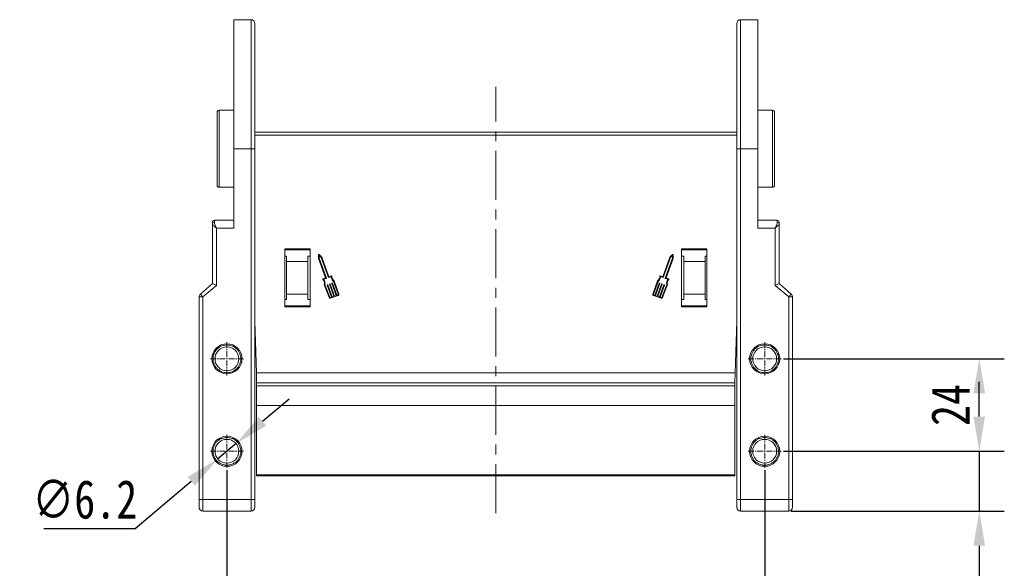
# Model space of a CAD drawing. Header units: millimetres. Extents: x 3152 to 4623, y 378 to 1412.
# Tile 7 of 45: x 3316 to 3572, y 792 to 935. Entities that reach past the tile are written whole.
import ezdxf

# ---------------------------------------------------------------- set-up
doc = ezdxf.new("R2010")
doc.units = ezdxf.units.MM
doc.linetypes.add('CENTER', pattern=[0.6, 0.375, -0.075, 0.075, -0.075])
doc.linetypes.add('CENTERX2', pattern=[20.32, 12.7, -2.54, 2.54, -2.54])
doc.styles.get("Standard").update_dxf_attribs({"font": '仿宋_GB2312.ttf', "width": 0.8})
doc.dimstyles.new('ISO-45.1', dxfattribs={"dimtxt": 10, "dimasz": 9, "dimexe": 6.5, "dimexo": 0.625, "dimgap": 2.5, "dimtad": 1, "dimtoh": 1, "dimdsep": 46, "dimtxsty": 'Standard', "dimcen": 2.5, "dimadec": 0, "dimazin": 0, "dimtfac": 1, "dimtmove": 0, "dimatfit": 3, "dimfxl": 0, "dimarcsym": 0})
doc.dimstyles.new('副本 ISO-45.1', dxfattribs={"dimtxt": 10, "dimasz": 9, "dimexe": 6.5, "dimexo": 0.625, "dimgap": 2.5, "dimtad": 1, "dimdsep": 46, "dimtxsty": 'Standard', "dimcen": 2.5, "dimadec": 0, "dimazin": 0, "dimtfac": 1, "dimtmove": 0, "dimatfit": 3, "dimfxl": 0, "dimarcsym": 0})

# ---------------------------------------------------------------- blocks, each defined once
blk = doc.blocks.new('*D2069')
at = {"color": 0, "lineweight": -2}
for p, q in [((3369.98, 817.67), (3369.98, 770.78)), ((3509.48, 817.67), (3509.48, 770.78)), ((3378.98, 777.28), (3500.48, 777.28))]:
    blk.add_line(p, q, dxfattribs=at)
at = {"color": 0, "lineweight": 9}
for points in [[(3378.98, 778.78), (3378.98, 775.78), (3369.98, 777.28)], [(3500.48, 778.78), (3500.48, 775.78), (3509.48, 777.28)]]:
    blk.add_solid(points, dxfattribs=at)
at = {"layer": 'Defpoints', "color": 0, "lineweight": 9}
for p in [(3369.98, 818.3), (3509.48, 818.3), (3509.48, 777.28)]:
    blk.add_point(p, dxfattribs=at)
at = {"color": 0, "lineweight": 9, "insert": (3439.73, 784.78), "char_height": 10, "attachment_point": 5}
blk.add_mtext('139.5', dxfattribs=at)
blk = doc.blocks.new('*D2070')
at = {"color": 0, "lineweight": -2}
for p, q in [((3565.15, 831.59), (3565.15, 840.59)), ((3514.4, 822.59), (3571.65, 822.59)), ((3565.15, 822.59), (3565.15, 807.09)), ((3516.36, 807.09), (3571.65, 807.09)), ((3565.15, 798.09), (3565.15, 764.11))]:
    blk.add_line(p, q, dxfattribs=at)
at = {"color": 0, "lineweight": 9}
for points in [[(3563.65, 831.59), (3566.65, 831.59), (3565.15, 822.59)], [(3563.65, 798.09), (3566.65, 798.09), (3565.15, 807.09)]]:
    blk.add_solid(points, dxfattribs=at)
at = {"layer": 'Defpoints', "color": 0, "lineweight": 9}
for p in [(3513.77, 822.59), (3515.73, 807.09), (3565.15, 807.09)]:
    blk.add_point(p, dxfattribs=at)
at = {"color": 0, "lineweight": 9, "insert": (3557.65, 776.6), "char_height": 10, "attachment_point": 5, "rotation": 90}
blk.add_mtext('15.5', dxfattribs=at)
blk = doc.blocks.new('*D2071')
at = {"color": 0, "lineweight": -2}
for p, q in [((3514.4, 846.59), (3571.65, 846.59)), ((3565.15, 831.59), (3565.15, 837.59)), ((3514.4, 822.59), (3571.65, 822.59))]:
    blk.add_line(p, q, dxfattribs=at)
at = {"color": 0, "lineweight": 9}
for points in [[(3563.65, 837.59), (3566.65, 837.59), (3565.15, 846.59)], [(3563.65, 831.59), (3566.65, 831.59), (3565.15, 822.59)]]:
    blk.add_solid(points, dxfattribs=at)
at = {"layer": 'Defpoints', "color": 0, "lineweight": 9}
for p in [(3513.77, 846.59), (3565.15, 846.59), (3513.77, 822.59)]:
    blk.add_point(p, dxfattribs=at)
at = {"color": 0, "lineweight": 9, "insert": (3557.65, 834.59), "char_height": 10, "attachment_point": 5, "rotation": 90}
blk.add_mtext('24', dxfattribs=at)
blk = doc.blocks.new('*D2092')
at = {"color": 0, "lineweight": -2}
for p, q in [((3379.23, 830.38), (3386.12, 836.18)), ((3372.35, 824.58), (3367.61, 820.59)), ((3346.2, 802.55), (3360.73, 814.79)), ((3322.49, 802.55), (3346.2, 802.55))]:
    blk.add_line(p, q, dxfattribs=at)
at = {"color": 0, "lineweight": 9}
for points in [[(3378.27, 831.53), (3380.2, 829.23), (3372.35, 824.58)], [(3359.76, 815.94), (3361.69, 813.64), (3367.61, 820.59)]]:
    blk.add_solid(points, dxfattribs=at)
at = {"layer": 'Defpoints', "color": 0, "lineweight": 9}
for p in [(3372.35, 824.58), (3367.61, 820.59)]:
    blk.add_point(p, dxfattribs=at)
at = {"color": 0, "lineweight": 9, "insert": (3333.09, 810.05), "char_height": 10, "attachment_point": 5}
blk.add_mtext('∅6.2', dxfattribs=at)

msp = doc.modelspace()

# ---------------------------------------------------------------- linework, layer by layer
at = {"color": 7, "linetype": 'Continuous', "lineweight": 15}
for p, q in [((3376.23, 934.586), (3371.73, 934.586)), ((3371.73, 934.586), (3371.73, 901.086)), ((3376.23, 934.586), (3376.23, 901.086)), ((3507.73, 934.586), (3503.23, 934.586)), ((3503.23, 901.086), (3503.23, 934.586)), ((3507.73, 901.086), (3507.73, 934.586)), ((3371.73, 911.086), (3367.93, 911.086)), ((3367.93, 911.086), (3367.93, 891.086)), ((3511.53, 911.086), (3507.73, 911.086)), ((3511.53, 891.086), (3511.53, 911.086)), ((3439.73, 905.376), (3377.23, 905.376)), ((3377.23, 904.576), (3439.73, 904.576)), ((3502.23, 905.376), (3439.73, 905.376)), ((3439.73, 904.576), (3502.23, 904.576)), ((3371.73, 880.522), (3371.73, 901.086)), ((3371.73, 901.086), (3376.23, 901.086)), ((3376.23, 901.086), (3376.23, 810.086)), ((3377.23, 901.086), (3376.23, 901.086)), ((3377.23, 901.086), (3377.23, 810.086)), ((3502.23, 901.086), (3503.23, 901.086)), ((3502.23, 810.086), (3502.23, 901.086)), ((3503.23, 901.086), (3507.73, 901.086)), ((3503.23, 810.086), (3503.23, 901.086)), ((3507.73, 901.086), (3507.73, 880.522)), ((3367.93, 891.086), (3371.73, 891.086)), ((3507.73, 891.086), (3511.53, 891.086)), ((3366.23, 881.906), (3366.23, 881.641)), ((3366.23, 881.641), (3366.23, 866.086)), ((3371.73, 882.522), (3366.73, 882.522)), ((3366.73, 882.013), (3366.73, 882.522)), ((3512.73, 882.522), (3507.73, 882.522)), ((3512.73, 882.013), (3512.73, 882.522)), ((3513.23, 866.086), (3513.23, 881.641)), ((3367.23, 865.626), (3367.23, 880.522)), ((3367.23, 880.522), (3371.73, 880.522)), ((3507.73, 880.522), (3512.23, 880.522)), ((3512.23, 880.522), (3512.23, 865.626)), ((3391.53, 875.086), (3385.03, 875.086)), ((3385.03, 875.086), (3385.03, 860.086)), ((3391.53, 874.836), (3385.03, 874.836)), ((3391.53, 860.086), (3391.53, 875.086)), ((3393.754, 873.603), (3393.705, 872.653)), ((3394.561, 872.966), (3393.911, 873.661)), ((3485.549, 873.661), (3484.899, 872.966)), ((3485.756, 872.653), (3485.707, 873.603)), ((3487.93, 875.086), (3487.93, 860.086)), ((3494.43, 875.086), (3487.93, 875.086)), ((3494.43, 874.836), (3487.93, 874.836)), ((3494.43, 860.086), (3494.43, 875.086)), ((3385.03, 873.199), (3385.43, 873.199)), ((3385.43, 873.199), (3385.43, 871.836)), ((3385.43, 871.836), (3390.93, 871.836)), ((3385.43, 871.836), (3385.43, 863.336)), ((3390.93, 873.199), (3391.53, 873.199)), ((3390.93, 871.836), (3390.93, 873.199)), ((3390.93, 863.336), (3390.93, 871.836)), ((3393.705, 872.653), (3395.54, 867.629)), ((3393.889, 872.681), (3393.925, 873.38)), ((3395.774, 867.52), (3393.889, 872.681)), ((3393.925, 873.38), (3394.403, 872.869)), ((3394.403, 872.869), (3396.288, 867.708)), ((3396.413, 867.899), (3394.561, 872.966)), ((3484.899, 872.966), (3483.048, 867.899)), ((3485.058, 872.869), (3483.172, 867.708)), ((3483.686, 867.52), (3485.572, 872.681)), ((3483.92, 867.629), (3485.756, 872.653)), ((3485.536, 873.38), (3485.058, 872.869)), ((3485.572, 872.681), (3485.536, 873.38)), ((3487.93, 873.199), (3488.53, 873.199)), ((3488.53, 873.199), (3488.53, 871.836)), ((3488.53, 871.836), (3494.03, 871.836)), ((3488.53, 871.836), (3488.53, 863.336)), ((3494.03, 873.199), (3494.43, 873.199)), ((3494.03, 871.836), (3494.03, 873.199)), ((3494.03, 863.336), (3494.03, 871.836)), ((3366.23, 866.086), (3363.08, 863.385)), ((3366.23, 866.086), (3367.23, 865.626)), ((3395.513, 867.57), (3394.893, 867.344)), ((3395.085, 867.22), (3395.747, 867.462)), ((3396.347, 867.681), (3397.009, 867.923)), ((3397.075, 868.141), (3396.413, 867.899)), ((3396.667, 866.007), (3396.581, 865.976)), ((3397.86, 862.875), (3396.726, 865.98)), ((3397.154, 866.137), (3398.288, 863.031)), ((3397.267, 866.226), (3397.181, 866.195)), ((3398.46, 863.094), (3397.325, 866.199)), ((3397.635, 866.68), (3398.857, 863.336)), ((3399.028, 863.399), (3397.787, 866.796)), ((3481.674, 866.796), (3480.433, 863.399)), ((3481.826, 866.68), (3480.604, 863.336)), ((3481.001, 863.094), (3482.136, 866.199)), ((3482.307, 866.137), (3481.173, 863.031)), ((3481.601, 862.875), (3482.735, 865.98)), ((3482.194, 866.226), (3482.28, 866.195)), ((3483.048, 867.899), (3482.385, 868.141)), ((3483.114, 867.681), (3482.452, 867.923)), ((3482.794, 866.007), (3482.879, 865.976)), ((3484.376, 867.22), (3483.714, 867.462)), ((3484.567, 867.344), (3483.948, 867.57)), ((3513.23, 866.086), (3512.23, 865.626)), ((3516.381, 863.385), (3513.23, 866.086)), ((3363.08, 863.385), (3363.73, 862.626)), ((3363.73, 862.626), (3367.23, 865.626)), ((3395.217, 865.857), (3396.458, 862.46)), ((3396.629, 862.522), (3395.408, 865.866)), ((3395.955, 865.698), (3397.089, 862.593)), ((3396.067, 865.788), (3395.982, 865.757)), ((3397.26, 862.656), (3396.126, 865.761)), ((3396.554, 865.917), (3397.689, 862.812)), ((3482.907, 865.917), (3481.772, 862.812)), ((3482.2, 862.656), (3483.335, 865.761)), ((3483.506, 865.698), (3482.372, 862.593)), ((3482.831, 862.522), (3484.053, 865.866)), ((3483.003, 862.46), (3484.244, 865.857)), ((3483.393, 865.788), (3483.479, 865.757)), ((3512.23, 865.626), (3515.73, 862.626)), ((3515.73, 862.626), (3516.381, 863.385)), ((3362.73, 862.626), (3362.73, 810.086)), ((3363.73, 862.626), (3362.73, 862.626)), ((3363.73, 810.086), (3363.73, 862.626)), ((3385.43, 861.972), (3385.03, 861.972)), ((3390.93, 863.336), (3385.43, 863.336)), ((3385.43, 863.336), (3385.43, 861.972)), ((3390.93, 861.972), (3390.93, 863.336)), ((3391.53, 861.972), (3390.93, 861.972)), ((3397.089, 862.593), (3396.746, 862.468)), ((3396.809, 862.297), (3398.865, 863.048)), ((3397.689, 862.812), (3397.26, 862.656)), ((3398.288, 863.031), (3397.86, 862.875)), ((3398.802, 863.219), (3398.46, 863.094)), ((3480.596, 863.048), (3482.652, 862.297)), ((3480.659, 863.219), (3481.001, 863.094)), ((3481.173, 863.031), (3481.601, 862.875)), ((3481.772, 862.812), (3482.2, 862.656)), ((3482.372, 862.593), (3482.714, 862.468)), ((3488.53, 861.972), (3487.93, 861.972)), ((3494.03, 863.336), (3488.53, 863.336)), ((3488.53, 863.336), (3488.53, 861.972)), ((3494.03, 861.972), (3494.03, 863.336)), ((3494.43, 861.972), (3494.03, 861.972)), ((3515.73, 862.626), (3515.73, 810.086)), ((3515.73, 862.626), (3516.73, 862.626)), ((3516.73, 810.086), (3516.73, 862.626)), ((3385.03, 860.336), (3391.53, 860.336)), ((3385.03, 860.086), (3391.53, 860.086)), ((3487.93, 860.336), (3494.43, 860.336)), ((3487.93, 860.086), (3494.43, 860.086)), ((3377.607, 842.936), (3377.23, 856.345)), ((3502.23, 856.345), (3501.854, 842.936)), ((3377.23, 855.523), (3377.254, 855.523)), ((3377.232, 855.023), (3377.23, 855.045)), ((3377.232, 855.023), (3377.249, 854.843)), ((3377.232, 855.023), (3377.268, 855.023)), ((3377.249, 854.843), (3377.283, 854.489)), ((3377.273, 854.843), (3377.249, 854.843)), ((3502.178, 854.489), (3502.211, 854.843)), ((3502.211, 854.843), (3502.188, 854.843)), ((3502.193, 855.023), (3502.228, 855.023)), ((3502.207, 855.523), (3502.23, 855.523)), ((3502.211, 854.843), (3502.228, 855.023)), ((3502.23, 855.045), (3502.228, 855.023)), ((3439.73, 842.936), (3377.607, 842.936)), ((3377.607, 842.936), (3377.68, 840.324)), ((3501.854, 842.936), (3439.73, 842.936)), ((3501.78, 840.324), (3501.854, 842.936)), ((3377.68, 840.324), (3439.73, 840.324)), ((3377.68, 839.578), (3377.68, 840.324)), ((3439.73, 839.578), (3377.68, 839.578)), ((3377.68, 839.578), (3377.68, 834.476)), ((3439.73, 840.324), (3501.78, 840.324)), ((3501.78, 839.578), (3439.73, 839.578)), ((3501.78, 840.324), (3501.78, 839.578)), ((3501.78, 834.476), (3501.78, 839.578)), ((3377.68, 834.476), (3439.73, 834.476)), ((3377.68, 834.476), (3377.68, 816.44)), ((3439.73, 834.476), (3501.78, 834.476)), ((3501.78, 816.44), (3501.78, 834.476)), ((3377.68, 816.44), (3439.73, 816.44)), ((3377.68, 816.44), (3377.68, 816.211)), ((3377.68, 816.211), (3439.73, 816.211)), ((3439.73, 816.44), (3501.78, 816.44)), ((3439.73, 816.211), (3501.78, 816.211)), ((3501.78, 816.211), (3501.78, 816.44)), ((3362.73, 810.086), (3363.73, 810.086)), ((3376.23, 810.086), (3363.73, 810.086)), ((3363.73, 810.086), (3363.73, 807.086)), ((3376.23, 810.086), (3376.23, 807.086)), ((3376.23, 810.086), (3377.23, 810.086)), ((3502.23, 810.086), (3503.23, 810.086)), ((3515.73, 810.086), (3503.23, 810.086)), ((3503.23, 807.086), (3503.23, 810.086)), ((3515.73, 807.086), (3515.73, 810.086)), ((3515.73, 810.086), (3516.73, 810.086)), ((3363.73, 807.086), (3376.23, 807.086)), ((3503.23, 807.086), (3515.73, 807.086))]:
    msp.add_line(p, q, dxfattribs=at)
at = {"color": 1, "linetype": 'CENTERX2', "lineweight": 13}
msp.add_line((3439.73, 806.55), (3439.73, 917.155), dxfattribs=at)
at = {"color": 1, "linetype": 'CENTER', "lineweight": 9, "ltscale": 3.9624}
for p, q in [((3369.98, 842.296), (3369.98, 850.876)), ((3509.48, 842.296), (3509.48, 850.876)), ((3365.69, 846.586), (3374.27, 846.586)), ((3505.19, 846.586), (3513.77, 846.586)), ((3369.98, 818.296), (3369.98, 826.876)), ((3509.48, 818.296), (3509.48, 826.876)), ((3365.69, 822.586), (3374.27, 822.586)), ((3505.19, 822.586), (3513.77, 822.586))]:
    msp.add_line(p, q, dxfattribs=at)
at = {"color": 7, "linetype": 'Continuous', "lineweight": 15}
for centre, radius in [((3369.98, 846.586), 3.9), ((3369.98, 846.586), 3.1), ((3509.48, 846.586), 3.9), ((3509.48, 846.586), 3.1), ((3369.98, 822.586), 3.9), ((3369.98, 822.586), 3.1), ((3509.48, 822.586), 3.9), ((3509.48, 822.586), 3.1)]:
    msp.add_circle(centre, radius, dxfattribs=at)
for centre, radius, start, end in [((3376.23, 933.586), 1, 0, 90), ((3503.23, 933.586), 1, 90, 180), ((3367.93, 910.586), 0.5, 90, 180), ((3511.53, 910.586), 0.5, 0, 90), ((3367.93, 891.586), 0.5, 180, 270), ((3511.53, 891.586), 0.5, 270, 0), ((3366.73, 882.022), 0.5, 90, 180), ((3366.675, 881.566), 0.451, 82.91865, 170.4798), ((3512.73, 882.022), 0.5, 0, 90), ((3512.786, 881.566), 0.451, 9.5202, 97.08135), ((3393.845, 873.599), 0.0912, 43.09192, 177.049), ((3485.616, 873.599), 0.0912, 2.951, 136.90808), ((3394.925, 867.258), 0.0912, 110.07046, 225.58546), ((3393.912, 866.225), 1.355, 344.2528, 45.58546), ((3393.912, 866.225), 1.538, 346.51116, 40.30711), ((3395.498, 867.613), 0.0456, 290.07046, 20.07046), ((3395.732, 867.505), 0.0456, 290.07046, 20.07046), ((3396.331, 867.724), 0.0456, 200.07046, 290.07046), ((3396.597, 865.933), 0.0456, 110.07046, 200.07046), ((3396.683, 865.964), 0.0456, 20.07046, 110.07046), ((3398.547, 867.918), 1.538, 179.8338, 233.62975), ((3397.107, 868.056), 0.0912, 354.55545, 110.07046), ((3397.197, 866.152), 0.0456, 110.07046, 200.07046), ((3398.547, 867.918), 1.355, 174.55545, 235.88812), ((3397.282, 866.183), 0.0456, 20.07046, 110.07046), ((3480.914, 867.918), 1.355, 304.11188, 5.44455), ((3480.914, 867.918), 1.538, 306.37025, 0.1662), ((3482.179, 866.183), 0.0456, 69.92954, 159.92954), ((3482.354, 868.056), 0.0912, 69.92954, 185.44455), ((3482.264, 866.152), 0.0456, 339.92954, 69.92954), ((3482.778, 865.964), 0.0456, 69.92954, 159.92954), ((3482.864, 865.933), 0.0456, 339.92954, 69.92954), ((3483.13, 867.724), 0.0456, 249.92954, 339.92954), ((3483.729, 867.505), 0.0456, 159.92954, 249.92954), ((3483.963, 867.613), 0.0456, 159.92954, 249.92954), ((3485.549, 866.225), 1.538, 139.69289, 193.48884), ((3485.549, 866.225), 1.355, 134.41454, 195.7472), ((3484.536, 867.258), 0.0912, 314.41454, 69.92954), ((3363.73, 862.626), 1, 130.60129, 180), ((3395.997, 865.714), 0.0456, 110.07046, 200.07046), ((3396.083, 865.745), 0.0456, 20.07046, 110.07046), ((3398.771, 863.305), 0.274, 290.07046, 20.07046), ((3480.69, 863.305), 0.274, 159.92954, 249.92954), ((3483.378, 865.745), 0.0456, 69.92954, 159.92954), ((3483.463, 865.714), 0.0456, 339.92954, 69.92954), ((3515.73, 862.626), 1, 0, 49.39871), ((3396.715, 862.554), 0.274, 200.07046, 290.07046), ((3396.715, 862.554), 0.0912, 200.07046, 290.07046), ((3398.771, 863.305), 0.0912, 290.07046, 20.07046), ((3480.69, 863.305), 0.0912, 159.92954, 249.92954), ((3482.746, 862.554), 0.274, 249.92954, 339.92954), ((3482.746, 862.554), 0.0912, 249.92954, 339.92954), ((3363.73, 808.086), 1, 180, 270), ((3376.23, 808.086), 1, 270, 0), ((3503.23, 808.086), 1, 180, 270), ((3515.73, 808.086), 1, 270, 0)]:
    msp.add_arc(centre, radius, start, end, dxfattribs=at)
for points, knots in [([(3377.23, 933.586), (3377.23, 933.559), (3377.23, 933.507), (3377.23, 933.076), (3377.23, 932.371), (3377.23, 931.336), (3377.23, 929.993), (3377.23, 928.322), (3377.23, 926.357), (3377.23, 924.107), (3377.23, 921.614), (3377.23, 919.214), (3377.23, 917.011), (3377.23, 915.066), (3377.23, 912.764), (3377.23, 910.08), (3377.23, 907.067), (3377.23, 904.059), (3377.23, 902.077), (3377.23, 901.086)], [0, 0, 0, 0, 0.05824128, 0.11649297, 0.17823133, 0.23997996, 0.30429173, 0.36861382, 0.43429402, 0.49998476, 0.56566497, 0.63135571, 0.6742718, 0.71709477, 0.76002002, 0.82175838, 0.88350701, 0.94175091, 1, 1, 1, 1]), ([(3502.23, 901.086), (3502.23, 902.077), (3502.23, 904.059), (3502.23, 907.066), (3502.23, 910.08), (3502.23, 913.109), (3502.23, 916.061), (3502.23, 918.92), (3502.23, 921.614), (3502.23, 924.107), (3502.23, 926.357), (3502.23, 928.107), (3502.23, 929.445), (3502.23, 930.452), (3502.23, 931.454), (3502.23, 932.371), (3502.23, 933.076), (3502.23, 933.507), (3502.23, 933.559), (3502.23, 933.586)], [0, 0, 0, 0, 0.0582439, 0.1164929, 0.1782313, 0.23998, 0.3042917, 0.3686138, 0.434294, 0.4999848, 0.565665, 0.6313557, 0.6742718, 0.7170948, 0.76002, 0.8217584, 0.883507, 0.9417483, 1, 1, 1, 1]), ([(3367.43, 910.586), (3367.43, 910.555), (3367.43, 910.492), (3367.43, 910.053), (3367.43, 909.536), (3367.43, 908.882), (3367.43, 907.851), (3367.43, 906.332), (3367.43, 904.629), (3367.43, 902.858), (3367.43, 901.085), (3367.43, 899.313), (3367.43, 897.85), (3367.43, 896.708), (3367.43, 895.591), (3367.43, 894.32), (3367.43, 893.085), (3367.43, 892.208), (3367.43, 891.68), (3367.43, 891.616), (3367.43, 891.586)], [0, 0, 0, 0, 0.0582484, 0.1199858, 0.152188, 0.1843725, 0.2500413, 0.31571, 0.3800142, 0.4417516, 0.5, 0.5582484, 0.6199858, 0.652188, 0.6843725, 0.7500413, 0.81571, 0.8800142, 0.9417516, 1, 1, 1, 1]), ([(3512.03, 891.586), (3512.03, 891.616), (3512.03, 891.679), (3512.03, 892.118), (3512.03, 892.635), (3512.03, 893.289), (3512.03, 894.32), (3512.03, 895.839), (3512.03, 897.542), (3512.03, 899.313), (3512.03, 901.086), (3512.03, 902.858), (3512.03, 904.321), (3512.03, 905.463), (3512.03, 906.58), (3512.03, 907.851), (3512.03, 909.086), (3512.03, 909.963), (3512.03, 910.491), (3512.03, 910.555), (3512.03, 910.586)], [0, 0, 0, 0, 0.0582484, 0.1199858, 0.152188, 0.1843725, 0.2500413, 0.31571, 0.3800142, 0.4417516, 0.5, 0.5582484, 0.6199858, 0.652188, 0.6843725, 0.7500413, 0.81571, 0.8800142, 0.9417516, 1, 1, 1, 1]), ([(3367.23, 880.522), (3367.108, 880.629), (3366.863, 880.84), (3366.533, 881.15), (3366.283, 881.429), (3366.247, 881.573), (3366.23, 881.641)], [0, 0, 0, 0, 0.2515188, 0.5017844, 0.7656323, 1, 1, 1, 1]), ([(3366.73, 882.013), (3366.74, 881.918), (3366.762, 881.709), (3366.934, 881.21), (3367.114, 880.792), (3367.23, 880.522)], [0, 0, 0, 0, 0.2270634, 0.50158693, 1, 1, 1, 1]), ([(3512.23, 880.522), (3512.347, 880.792), (3512.527, 881.21), (3512.699, 881.709), (3512.721, 881.918), (3512.73, 882.013)], [0, 0, 0, 0, 0.49841293, 0.77292805, 1, 1, 1, 1]), ([(3513.23, 881.641), (3513.214, 881.573), (3513.178, 881.429), (3512.928, 881.15), (3512.598, 880.84), (3512.353, 880.628), (3512.23, 880.522)], [0, 0, 0, 0, 0.2343503, 0.4981953, 0.748869, 1, 1, 1, 1]), ([(3513.23, 881.641), (3513.23, 881.758), (3513.23, 881.884), (3513.23, 881.918), (3513.23, 881.921)], [0, 0, 0, 0, 0.93147, 1, 1, 1, 1]), ([(3369.98, 842.986), (3369.528, 843.034), (3368.829, 843.109), (3367.99, 843.557), (3367.418, 844.022), (3366.949, 844.595), (3366.515, 845.434), (3366.293, 846.586), (3366.515, 847.737), (3366.949, 848.576), (3367.417, 849.149), (3367.989, 849.614), (3368.829, 850.062), (3369.528, 850.137), (3369.98, 850.186)], [0, 0, 0, 0, 0.1197215, 0.184837, 0.25, 0.3151155, 0.3802785, 0.5, 0.6197215, 0.684837, 0.75, 0.8151155, 0.8802785, 1, 1, 1, 1]), ([(3369.98, 850.186), (3370.433, 850.137), (3371.132, 850.063), (3371.971, 849.614), (3372.543, 849.149), (3373.011, 848.576), (3373.445, 847.737), (3373.668, 846.586), (3373.446, 845.434), (3373.012, 844.595), (3372.543, 844.022), (3371.971, 843.557), (3371.132, 843.109), (3370.433, 843.034), (3369.98, 842.986)], [0, 0, 0, 0, 0.1197215, 0.184837, 0.25, 0.3151155, 0.3802785, 0.5, 0.6197215, 0.684837, 0.75, 0.8151155, 0.8802785, 1, 1, 1, 1]), ([(3509.48, 842.986), (3509.028, 843.034), (3508.329, 843.109), (3507.49, 843.557), (3506.918, 844.022), (3506.449, 844.595), (3506.015, 845.434), (3505.793, 846.586), (3506.015, 847.737), (3506.449, 848.576), (3506.917, 849.149), (3507.489, 849.614), (3508.329, 850.062), (3509.028, 850.137), (3509.48, 850.186)], [0, 0, 0, 0, 0.1197215, 0.184837, 0.25, 0.3151155, 0.3802785, 0.5, 0.6197215, 0.684837, 0.75, 0.8151155, 0.8802785, 1, 1, 1, 1]), ([(3509.48, 850.186), (3509.933, 850.137), (3510.632, 850.063), (3511.471, 849.614), (3512.043, 849.149), (3512.511, 848.576), (3512.945, 847.737), (3513.168, 846.586), (3512.946, 845.434), (3512.512, 844.595), (3512.043, 844.022), (3511.471, 843.557), (3510.632, 843.109), (3509.933, 843.034), (3509.48, 842.986)], [0, 0, 0, 0, 0.1197215, 0.184837, 0.25, 0.3151155, 0.3802785, 0.5, 0.6197215, 0.684837, 0.75, 0.8151155, 0.8802785, 1, 1, 1, 1]), ([(3369.98, 818.986), (3369.528, 819.034), (3368.829, 819.109), (3367.99, 819.557), (3367.418, 820.022), (3366.949, 820.595), (3366.515, 821.434), (3366.293, 822.586), (3366.515, 823.737), (3366.949, 824.576), (3367.417, 825.149), (3367.989, 825.614), (3368.829, 826.062), (3369.528, 826.137), (3369.98, 826.186)], [0, 0, 0, 0, 0.1197215, 0.184837, 0.25, 0.3151155, 0.3802785, 0.5, 0.6197215, 0.684837, 0.75, 0.8151155, 0.8802785, 1, 1, 1, 1]), ([(3369.98, 826.186), (3370.433, 826.137), (3371.132, 826.063), (3371.971, 825.614), (3372.543, 825.149), (3373.011, 824.576), (3373.445, 823.737), (3373.668, 822.586), (3373.446, 821.434), (3373.012, 820.595), (3372.543, 820.022), (3371.971, 819.557), (3371.132, 819.109), (3370.433, 819.034), (3369.98, 818.986)], [0, 0, 0, 0, 0.1197215, 0.184837, 0.25, 0.3151155, 0.3802785, 0.5, 0.6197215, 0.684837, 0.75, 0.8151155, 0.8802785, 1, 1, 1, 1]), ([(3509.48, 818.986), (3509.028, 819.034), (3508.329, 819.109), (3507.49, 819.557), (3506.918, 820.022), (3506.449, 820.595), (3506.015, 821.434), (3505.793, 822.586), (3506.015, 823.737), (3506.449, 824.576), (3506.917, 825.149), (3507.489, 825.614), (3508.329, 826.062), (3509.028, 826.137), (3509.48, 826.186)], [0, 0, 0, 0, 0.1197215, 0.184837, 0.25, 0.3151155, 0.3802785, 0.5, 0.6197215, 0.684837, 0.75, 0.8151155, 0.8802785, 1, 1, 1, 1]), ([(3509.48, 826.186), (3509.933, 826.137), (3510.632, 826.063), (3511.471, 825.614), (3512.043, 825.149), (3512.511, 824.576), (3512.945, 823.737), (3513.168, 822.586), (3512.946, 821.434), (3512.512, 820.595), (3512.043, 820.022), (3511.471, 819.557), (3510.632, 819.109), (3509.933, 819.034), (3509.48, 818.986)], [0, 0, 0, 0, 0.1197215, 0.184837, 0.25, 0.3151155, 0.3802785, 0.5, 0.6197215, 0.684837, 0.75, 0.8151155, 0.8802785, 1, 1, 1, 1]), ([(3362.73, 810.086), (3362.73, 809.834), (3362.73, 809.446), (3362.73, 808.979), (3362.73, 808.661), (3362.73, 808.403), (3362.73, 808.154), (3362.73, 808.112), (3362.73, 808.086)], [0, 0, 0, 0, 0.23944295, 0.36980709, 0.50000008, 0.63036414, 0.76055705, 1, 1, 1, 1]), ([(3377.23, 810.086), (3377.23, 809.834), (3377.23, 809.446), (3377.23, 808.98), (3377.23, 808.661), (3377.23, 808.403), (3377.23, 808.154), (3377.23, 808.112), (3377.23, 808.086)], [0, 0, 0, 0, 0.2394429, 0.3696359, 0.4999999, 0.6301929, 0.7605571, 1, 1, 1, 1]), ([(3502.23, 808.086), (3502.23, 808.112), (3502.23, 808.154), (3502.23, 808.403), (3502.23, 808.661), (3502.23, 808.979), (3502.23, 809.446), (3502.23, 809.834), (3502.23, 810.086)], [0, 0, 0, 0, 0.2394429, 0.3696359, 0.4999999, 0.6301929, 0.7605571, 1, 1, 1, 1]), ([(3516.73, 808.086), (3516.73, 808.112), (3516.73, 808.154), (3516.73, 808.403), (3516.73, 808.661), (3516.73, 808.98), (3516.73, 809.446), (3516.73, 809.834), (3516.73, 810.086)], [0, 0, 0, 0, 0.2394429, 0.3698071, 0.5000001, 0.6303641, 0.7605571, 1, 1, 1, 1])]:
    msp.add_open_spline(points, degree=3, knots=knots, dxfattribs=at)

# ---------------------------------------------------------------- dimensions: what is measured, and where the dimension line sits
at = {"color": 5, "lineweight": 9}
for base, p2, picture, middle in [((3565.145, 846.586), (3513.77, 846.586), '*D2071', (3557.645, 834.586)), ((3565.145, 807.086), (3515.73, 807.086), '*D2070', (3557.645, 776.596))]:
    dim = msp.add_linear_dim(base=base, p1=(3513.77, 822.586), p2=p2, angle=90, dimstyle='副本 ISO-45.1', dxfattribs=at)
    dim.commit()
    dim.dimension.update_dxf_attribs({"geometry": picture, "text_midpoint": middle})
dim = msp.add_diameter_dim_2p(p1=(3372.351, 824.583), p2=(3367.61, 820.588), dimstyle='ISO-45.1', dxfattribs=at)
dim.commit()
dim.dimension.update_dxf_attribs({"geometry": '*D2092', "text_midpoint": (3333.094, 810.049)})
dim = msp.add_linear_dim(base=(3509.48, 777.285), p1=(3369.98, 818.296), p2=(3509.48, 818.296), dimstyle='副本 ISO-45.1', dxfattribs=at)
dim.commit()
dim.dimension.update_dxf_attribs({"geometry": '*D2069', "text_midpoint": (3439.73, 784.785)})

doc.saveas('drawing.dxf')
